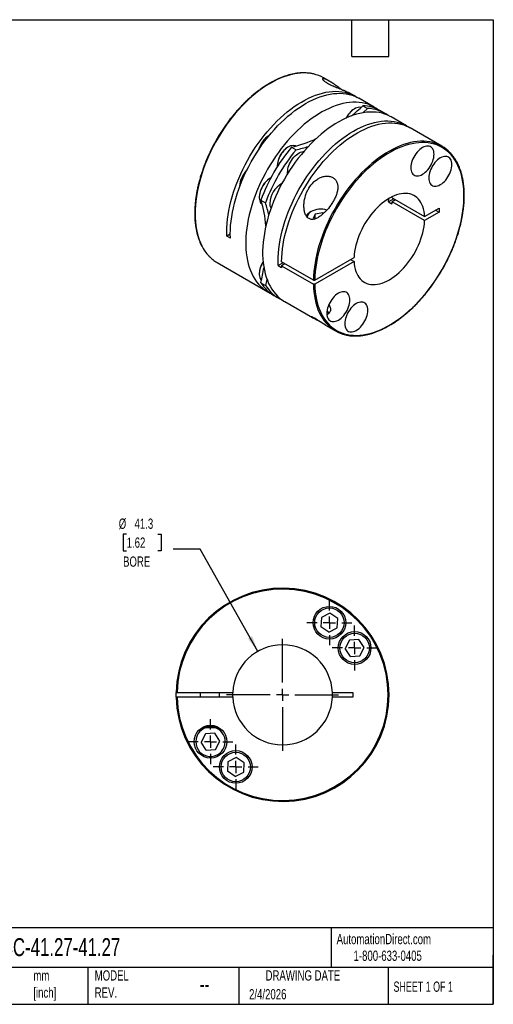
# Model space of a CAD drawing. Header units: millimetres. Extents: x 13 to 546, y 13 to 419.
# Tile 2 of 2: x 350 to 546, y 13 to 419. Entities that reach past the tile are written whole.
import ezdxf

# ---------------------------------------------------------------- set-up
doc = ezdxf.new("R2010")
doc.units = ezdxf.units.MM
doc.header["$LTSCALE"] = 2
doc.linetypes.add('SLD-Center', pattern=[19.05, 15.24, -1.27, 1.27, -1.27])
doc.linetypes.add('SLD-Solid', pattern=[0])
doc.layers.add('CENTER', color=40, linetype='SLD-Center')
doc.layers.add('DIMENSIONS', color=140, linetype='SLD-Solid', lineweight=25)
doc.layers.add('TEXT', color=140, linetype='SLD-Solid', lineweight=25)
doc.styles.add('SLDTEXTSTYLE0', font='TXT', dxfattribs={"width": 0.7})
doc.styles.add('SLDTEXTSTYLE1', font='TXT', dxfattribs={"width": 0.65})
doc.dimstyles.new('SLDDIMSTYLE2', dxfattribs={"dimtxt": 4.316016, "dimasz": 6.604, "dimexe": 0, "dimexo": 0.0625, "dimgap": 1.079004, "dimtad": 0, "dimtih": 1, "dimtoh": 1, "dimdec": 1, "dimrnd": 1e-09, "dimzin": 12, "dimdsep": 46, "dimtxsty": 'SLDTEXTSTYLE0', "dimsah": 1, "dimcen": 0, "dimadec": 0, "dimazin": 3, "dimtfac": 1, "dimtdec": 1, "dimtofl": 0, "dimtmove": 0, "dimatfit": 3, "dimfxl": 0, "dimfrac": 2, "dimtolj": 1, "dimtzin": 12, "dimarcsym": 0})

# ---------------------------------------------------------------- blocks, each defined once
blk = doc.blocks.new('_D_4')
at = {"layer": 'DIMENSIONS'}
for p, q in [((394.67, 206.77), (393.22, 206.77)), ((393.22, 206.77), (393.22, 199.91)), ((407.5, 206.77), (408.95, 206.77)), ((408.95, 206.77), (408.95, 199.91)), ((393.22, 199.91), (394.67, 199.91)), ((408.95, 199.91), (407.5, 199.91)), ((425.04, 200.5), (413.93, 200.5)), ((448.9, 158.39), (425.04, 200.5))]:
    blk.add_line(p, q, dxfattribs=at)
blk.add_solid([(448.9, 158.39), (446.52, 164.63), (444.76, 163.63)], dxfattribs=at)
at = {"layer": 'DIMENSIONS', "char_height": 4.233, "attachment_point": 1, "style": 'SLDTEXTSTYLE0'}
for s, insert in [('%%c', (391.41, 213.19)), ('41.3', (397.93, 213.19)), ('1.62', (394.67, 205.37)), ('BORE', (393.18, 197.54))]:
    blk.add_mtext(s, dxfattribs=dict(at, insert=insert))
blk = doc.blocks.new('SW_CENTERMARKSYMBOL_0')
at = {"layer": 'CENTER', "color": 0}
for p, q in [((0, 5.08), (0, 9.29)), ((-5.08, 0), (-9.29, 0)), ((0, 0), (-2.54, 0)), ((0, 0), (0, 2.54)), ((0, 0), (0, -2.54)), ((0, 0), (2.54, 0)), ((5.08, 0), (9.29, 0)), ((0, -5.08), (0, -9.29))]:
    blk.add_line(p, q, dxfattribs=at)
blk = doc.blocks.new('SW_CENTERMARKSYMBOL_1')
at = {"layer": 'CENTER', "color": 0}
for p, q in [((0, 5.08), (0, 9.29)), ((-5.08, 0), (-9.29, 0)), ((0, 0), (-2.54, 0)), ((0, 0), (0, 2.54)), ((0, 0), (0, -2.54)), ((0, 0), (2.54, 0)), ((5.08, 0), (9.29, 0)), ((0, -5.08), (0, -9.29))]:
    blk.add_line(p, q, dxfattribs=at)
blk = doc.blocks.new('SW_CENTERMARKSYMBOL_2')
at = {"layer": 'CENTER', "color": 0}
for p, q in [((0, 5.08), (0, 9.29)), ((-5.08, 0), (-9.29, 0)), ((0, 0), (-2.54, 0)), ((0, 0), (0, 2.54)), ((0, 0), (0, -2.54)), ((0, 0), (2.54, 0)), ((5.08, 0), (9.29, 0)), ((0, -5.08), (0, -9.29))]:
    blk.add_line(p, q, dxfattribs=at)
blk = doc.blocks.new('SW_CENTERMARKSYMBOL_3')
at = {"layer": 'CENTER', "color": 0}
for p, q in [((0, 5.08), (0, 9.29)), ((-5.08, 0), (-9.29, 0)), ((0, 0), (-2.54, 0)), ((0, 0), (0, 2.54)), ((0, 0), (0, -2.54)), ((0, 0), (2.54, 0)), ((5.08, 0), (9.29, 0)), ((0, -5.08), (0, -9.29))]:
    blk.add_line(p, q, dxfattribs=at)
blk = doc.blocks.new('SW_CENTERMARKSYMBOL_4')
at = {"layer": 'CENTER', "color": 0}
for p, q in [((0, 5.08), (0, 23.1685)), ((-5.08, 0), (-23.1685, 0)), ((0, 0), (-2.54, 0)), ((0, 0), (0, 2.54)), ((0, 0), (0, -2.54)), ((0, 0), (2.54, 0)), ((5.08, 0), (23.1685, 0)), ((0, -5.08), (0, -23.1685))]:
    blk.add_line(p, q, dxfattribs=at)

msp = doc.modelspace()

# ---------------------------------------------------------------- linework, layer by layer
for p, q in [((478.28, 393.76), (476.02, 395.07)), ((489.17, 387.47), (487.32, 388.54)), ((496.95, 382.98), (490.58, 386.66)), ((488.76, 382.31), (488.62, 382.23)), ((492.25, 383.56), (494.16, 382.45)), ((501.4, 380.41), (499.49, 381.51)), ((510.31, 375.27), (503.95, 378.94)), ((524.88, 366.86), (511.72, 374.45)), ((461.42, 366.52), (461.27, 366.44)), ((462.73, 366.52), (464.64, 365.41)), ((456.82, 358.72), (456.82, 358.56)), ((454.04, 353.74), (453.89, 353.66)), ((441.34, 350.25), (441.34, 350.19)), ((449.44, 345.94), (449.44, 345.78)), ((504.3, 345.57), (504.27, 346.03)), ((504.3, 345.57), (517.73, 337.82)), ((450.1, 344.64), (452.01, 343.54)), ((505, 345.17), (502.83, 343.91)), ((502.83, 343.91), (504.24, 343.09)), ((505.71, 344.76), (504.3, 343.94)), ((517.73, 336.19), (504.3, 343.94)), ((470.85, 339.9), (470.28, 339.57)), ((472.59, 338.89), (471.75, 337.09)), ((475.71, 339.38), (472.59, 338.89)), ((472.59, 336.92), (472.59, 338.89)), ((475.71, 339.38), (476.03, 339.19)), ((475.71, 338.89), (475.71, 339.38)), ((517.73, 337.82), (523.67, 341.25)), ((523.67, 339.61), (517.73, 336.19)), ((522.25, 340.43), (523.67, 339.61)), ((523.67, 341.25), (523.67, 339.61)), ((471.75, 337.09), (472.23, 336.82)), ((437.47, 330.59), (436.09, 329.79)), ((437.5, 328.98), (436.09, 329.79)), ((432.02, 318.85), (452.95, 306.77)), ((459.33, 318.8), (457.23, 317.59)), ((457.23, 317.59), (458.65, 316.77)), ((471.77, 311.61), (458.62, 319.21)), ((460.04, 318.39), (458.62, 317.57)), ((458.62, 317.57), (471.77, 309.98)), ((472.34, 311.61), (488.59, 321)), ((488.59, 319.36), (472.34, 309.98)), ((487.18, 320.18), (488.59, 319.36)), ((449.44, 314.37), (449.44, 314.2)), ((450.1, 310.55), (452.01, 309.45)), ((455.49, 305.3), (457.4, 304.2)), ((459.95, 302.73), (471.39, 296.13)), ((476.8, 293), (480.88, 290.65)), ((475.13, 172.33), (474.92, 168.44)), ((478.6, 174.1), (475.13, 172.33)), ((481.87, 171.98), (478.6, 174.1)), ((481.66, 168.09), (481.87, 171.98)), ((478.19, 166.32), (474.92, 168.44)), ((478.19, 166.32), (481.66, 168.09)), ((486.71, 163.04), (484.94, 159.57)), ((490.6, 163.24), (486.71, 163.04)), ((492.73, 159.98), (490.6, 163.24)), ((487.07, 156.3), (484.94, 159.57)), ((490.96, 156.5), (492.73, 159.98)), ((487.07, 156.3), (490.96, 156.5)), ((415.47, 141.44), (438.46, 141.44)), ((438.46, 139.44), (415.47, 139.44)), ((425.06, 141.44), (425.06, 139.44)), ((433.06, 139.44), (433.06, 141.44)), ((479.67, 141.44), (488.06, 141.44)), ((488.06, 139.44), (479.67, 139.44)), ((488.06, 141.44), (488.06, 139.44)), ((425.89, 126.94), (432.66, 126.94)), ((426.7, 127.34), (431.88, 127.34)), ((432.66, 126.94), (432.67, 126.95)), ((427.17, 124.37), (425.4, 120.9)), ((431.06, 124.58), (427.17, 124.37)), ((433.18, 121.31), (431.06, 124.58)), ((427.52, 117.63), (425.4, 120.9)), ((431.41, 117.83), (433.18, 121.31)), ((427.52, 117.63), (431.41, 117.83)), ((439.93, 114.56), (436.46, 112.79)), ((443.2, 112.43), (439.93, 114.56)), ((436.46, 112.79), (436.25, 108.9)), ((443, 108.54), (443.2, 112.43)), ((439.52, 106.77), (436.25, 108.9)), ((439.52, 106.77), (443, 108.54))]:
    msp.add_line(p, q)
at = {"flags": 128}
for points in [[(471.83, 396.7), (471.66, 396.74), (470.43, 396.96), (469.16, 397.09), (467.86, 397.13), (466.53, 397.08), (465.17, 396.94), (463.79, 396.71), (462.38, 396.39), (460.96, 395.99), (459.52, 395.5), (458.06, 394.92), (456.6, 394.26), (455.13, 393.51), (453.66, 392.68), (452.19, 391.77), (450.73, 390.79), (449.27, 389.73), (447.82, 388.59), (446.39, 387.39), (444.97, 386.12), (443.58, 384.78), (442.21, 383.38), (440.86, 381.92), (439.54, 380.41), (438.26, 378.84), (437.01, 377.22), (435.8, 375.56), (434.62, 373.86), (433.5, 372.12), (432.42, 370.35), (431.38, 368.54), (430.4, 366.71), (429.47, 364.86), (428.59, 362.99), (427.77, 361.11), (427.01, 359.22), (426.31, 357.32), (425.68, 355.42), (425.1, 353.53), (424.59, 351.64), (424.15, 349.77), (423.77, 347.91), (423.46, 346.07), (423.22, 344.26), (423.04, 342.47), (422.94, 340.72), (422.9, 339), (422.94, 337.32), (423.04, 335.69), (423.22, 334.1), (423.46, 332.57), (423.77, 331.09), (424.15, 329.67), (424.59, 328.3), (425.1, 327.01), (425.68, 325.78), (426.31, 324.62), (427.01, 323.53), (427.77, 322.51), (428.59, 321.58), (428.6, 321.56)], [(436.09, 329.79), (436.06, 331.47), (436.09, 333.19), (436.2, 334.94), (436.38, 336.73), (436.62, 338.54), (436.93, 340.38), (437.31, 342.24), (437.76, 344.11), (438.27, 346), (438.85, 347.89), (439.49, 349.79), (440.19, 351.68), (440.95, 353.58), (441.77, 355.46), (442.65, 357.32), (443.58, 359.17), (444.56, 361), (445.6, 362.8), (446.68, 364.58), (447.81, 366.31), (448.98, 368.01), (450.19, 369.67), (451.44, 371.29), (452.73, 372.85), (454.04, 374.36), (455.39, 375.82), (456.76, 377.22), (458.16, 378.55), (459.57, 379.82), (461.01, 381.03), (462.45, 382.16), (463.91, 383.22), (465.37, 384.2), (466.84, 385.11), (468.31, 385.93), (469.78, 386.68), (471.24, 387.34), (472.69, 387.91), (474.13, 388.4), (475.55, 388.81), (476.96, 389.12), (478.34, 389.35), (479.7, 389.49), (481.03, 389.54), (482.33, 389.49), (483.6, 389.36), (484.83, 389.14), (486.02, 388.83), (487.16, 388.44), (488.27, 387.95), (489.32, 387.38), (489.86, 387.05)], [(437.5, 328.98), (437.47, 330.67), (437.51, 332.39), (437.62, 334.16), (437.8, 335.96), (438.04, 337.79), (438.36, 339.64), (438.75, 341.51), (439.2, 343.39), (439.72, 345.29), (440.3, 347.2), (440.95, 349.11), (441.66, 351.02), (442.43, 352.92), (443.26, 354.81), (444.15, 356.69), (445.09, 358.55), (446.09, 360.39), (447.14, 362.2), (448.23, 363.98), (449.37, 365.72), (450.56, 367.43), (451.78, 369.09), (453.05, 370.71), (454.34, 372.28), (455.67, 373.79), (457.03, 375.25), (458.42, 376.64), (459.83, 377.97), (461.26, 379.24), (462.7, 380.44), (464.16, 381.56), (465.63, 382.61), (467.1, 383.59), (468.58, 384.48), (470.06, 385.29), (471.54, 386.02), (473.01, 386.67), (474.46, 387.23), (475.91, 387.7), (477.34, 388.08), (478.75, 388.38), (480.13, 388.58), (481.49, 388.69), (482.82, 388.72), (484.12, 388.65), (485.38, 388.49), (486.61, 388.24), (487.79, 387.9), (488.94, 387.48), (490.03, 386.96), (490.58, 386.66)], [(498.18, 382.19), (497.59, 382.59), (496.55, 383.2), (495.47, 383.73), (494.35, 384.17), (493.18, 384.52), (491.96, 384.78), (490.72, 384.95), (489.43, 385.04), (488.11, 385.03), (486.77, 384.94), (485.4, 384.75), (484, 384.48), (482.58, 384.12), (481.15, 383.67), (479.71, 383.13), (478.25, 382.51), (476.78, 381.8), (475.31, 381.02), (473.85, 380.15), (472.38, 379.2), (470.92, 378.18), (469.46, 377.08), (468.02, 375.91), (466.6, 374.67), (465.19, 373.36), (463.81, 371.99), (462.45, 370.57), (461.12, 369.08), (459.82, 367.54), (458.55, 365.95), (457.32, 364.31), (456.13, 362.63), (454.98, 360.9), (453.88, 359.15), (452.82, 357.36), (451.81, 355.54), (450.85, 353.7), (449.95, 351.84), (449.1, 349.96), (448.31, 348.08), (447.58, 346.18), (446.92, 344.28), (446.31, 342.39), (445.77, 340.5), (445.29, 338.62), (444.88, 336.75), (444.53, 334.9), (444.26, 333.08), (444.05, 331.28), (443.91, 329.51), (443.84, 327.77), (443.84, 326.07), (443.91, 324.42), (444.05, 322.81), (444.26, 321.25), (444.53, 319.74), (444.88, 318.29), (445.29, 316.9), (445.77, 315.57), (446.31, 314.3), (446.92, 313.11), (447.58, 311.98), (448.31, 310.93), (449.1, 309.95), (449.95, 309.06), (450.85, 308.24), (451.81, 307.5), (452.82, 306.85), (453.88, 306.28), (454.26, 306.1)], [(491.49, 382.85), (491.3, 382.89), (490.81, 382.93), (490.29, 382.89), (489.74, 382.75), (489.18, 382.53), (488.62, 382.22), (488.06, 381.84), (487.5, 381.38), (486.97, 380.85), (486.46, 380.27), (485.99, 379.64), (485.56, 378.96), (485.3, 378.49)], [(494.16, 382.45), (492.36, 380.8), (492.23, 380.68)], [(503.95, 378.94), (503.55, 379.16), (502.47, 379.69), (501.35, 380.12), (500.18, 380.48), (498.96, 380.74), (497.72, 380.91), (496.43, 381), (495.11, 380.99), (493.77, 380.89), (492.4, 380.71), (491, 380.44), (489.59, 380.07), (488.15, 379.63), (486.71, 379.09), (485.25, 378.47), (483.78, 377.76), (482.32, 376.97), (480.85, 376.11), (479.38, 375.16), (477.92, 374.14), (476.46, 373.04), (475.02, 371.87), (473.6, 370.63), (472.19, 369.32), (470.81, 367.95), (469.45, 366.52), (468.12, 365.04), (466.82, 363.5), (465.55, 361.9), (464.32, 360.27), (463.13, 358.58), (461.98, 356.86), (460.88, 355.11), (459.82, 353.32), (458.81, 351.5), (457.85, 349.66), (456.95, 347.8), (456.1, 345.92), (455.31, 344.03), (454.58, 342.14), (453.92, 340.24), (453.31, 338.35), (452.77, 336.46), (452.29, 334.58), (451.88, 332.71), (451.54, 330.86), (451.26, 329.03), (451.05, 327.23), (450.91, 325.46), (450.84, 323.73), (450.84, 322.03), (450.91, 320.38), (451.05, 318.77), (451.26, 317.21), (451.54, 315.7), (451.88, 314.25), (452.29, 312.86), (452.77, 311.53), (453.31, 310.26), (453.92, 309.07), (454.58, 307.94), (455.31, 306.89), (456.1, 305.91), (456.95, 305.02), (457.85, 304.2), (458.81, 303.46), (459.82, 302.81), (459.95, 302.73)], [(457.23, 317.59), (457.2, 319.28), (457.24, 321.01), (457.35, 322.77), (457.52, 324.57), (457.77, 326.4), (458.09, 328.25), (458.47, 330.12), (458.93, 332.01), (459.45, 333.9), (460.03, 335.81), (460.68, 337.72), (461.39, 339.63), (462.16, 341.53), (462.99, 343.42), (463.88, 345.3), (464.82, 347.16), (465.82, 349), (466.86, 350.81), (467.96, 352.59), (469.1, 354.33), (470.29, 356.04), (471.51, 357.7), (472.77, 359.32), (474.07, 360.89), (475.4, 362.4), (476.76, 363.86), (478.15, 365.25), (479.56, 366.59), (480.99, 367.85), (482.43, 369.05), (483.89, 370.17), (485.36, 371.22), (486.83, 372.2), (488.31, 373.09), (489.79, 373.9), (491.27, 374.63), (492.73, 375.28), (494.19, 375.84), (495.64, 376.31), (497.07, 376.69), (498.47, 376.99), (499.86, 377.19), (501.22, 377.3), (502.55, 377.33), (503.85, 377.26), (505.11, 377.1), (506.34, 376.85), (507.52, 376.51), (508.66, 376.09), (509.76, 375.57), (510.81, 374.97), (511.01, 374.84)], [(458.62, 319.21), (458.69, 320.94), (458.83, 322.71), (459.03, 324.51), (459.31, 326.33), (459.65, 328.18), (460.06, 330.05), (460.54, 331.93), (461.08, 333.82), (461.68, 335.71), (462.35, 337.61), (463.08, 339.5), (463.86, 341.39), (464.71, 343.27), (465.61, 345.13), (466.57, 346.97), (467.57, 348.78), (468.63, 350.57), (469.73, 352.33), (470.88, 354.05), (472.07, 355.74), (473.3, 357.37), (474.56, 358.97), (475.86, 360.51), (477.19, 362), (478.55, 363.43), (479.94, 364.8), (481.34, 366.1), (482.76, 367.34), (484.2, 368.52), (485.66, 369.62), (487.12, 370.64), (488.58, 371.59), (490.05, 372.46), (491.52, 373.25), (492.98, 373.96), (494.44, 374.58), (495.89, 375.12), (497.32, 375.57), (498.74, 375.94), (500.13, 376.21), (501.51, 376.4), (502.85, 376.5), (504.17, 376.51), (505.45, 376.43), (506.7, 376.25), (507.92, 376), (509.09, 375.65), (510.22, 375.21), (511.3, 374.69), (511.72, 374.45)], [(464.5, 366.93), (464.41, 366.97), (463.96, 367.1), (463.47, 367.15), (462.94, 367.1), (462.4, 366.97), (461.84, 366.74), (461.28, 366.44), (460.71, 366.05), (460.16, 365.59), (459.63, 365.07), (459.12, 364.48), (458.65, 363.85), (458.22, 363.18), (457.84, 362.48), (457.51, 361.75), (457.24, 361.02), (457.04, 360.3), (456.9, 359.58), (456.83, 358.89), (456.83, 358.33)], [(520.73, 368.48), (519.89, 368.66), (518.64, 368.83), (517.35, 368.91), (516.04, 368.91), (514.69, 368.81), (513.32, 368.63), (511.92, 368.35), (510.5, 367.99), (509.07, 367.54), (507.62, 367), (506.17, 366.38), (504.7, 365.67), (503.23, 364.88), (501.76, 364.01), (500.29, 363.07), (498.83, 362.04), (497.38, 360.94), (495.94, 359.77), (494.51, 358.53), (493.11, 357.22), (491.72, 355.85), (490.36, 354.42), (489.03, 352.94), (487.73, 351.39), (486.46, 349.8), (485.23, 348.16), (484.04, 346.48), (482.89, 344.76), (481.79, 343), (480.73, 341.21), (479.73, 339.39), (478.77, 337.55), (477.87, 335.69), (477.02, 333.81), (476.23, 331.92), (475.5, 330.03), (474.84, 328.13), (474.23, 326.23), (473.69, 324.34), (473.21, 322.46), (472.8, 320.59), (472.46, 318.75), (472.19, 316.92), (471.98, 315.12), (471.84, 313.35), (471.77, 311.61)], [(472.34, 309.98), (472.41, 308.33), (472.55, 306.72), (472.75, 305.16), (473.03, 303.66), (473.38, 302.21), (473.79, 300.82), (474.27, 299.49), (474.81, 298.24), (475.42, 297.04), (476.09, 295.92), (476.82, 294.88), (477.62, 293.91), (478.47, 293.02), (479.37, 292.21), (480.33, 291.48), (481.35, 290.84), (482.41, 290.28), (483.52, 289.81), (484.67, 289.43), (485.87, 289.14), (487.1, 288.93), (488.37, 288.82), (489.67, 288.79), (491.01, 288.86), (492.37, 289.01), (493.76, 289.26), (495.17, 289.59), (496.59, 290.02), (498.03, 290.53), (499.49, 291.12), (500.95, 291.8), (502.41, 292.57), (503.88, 293.42), (505.35, 294.34), (506.81, 295.35), (508.26, 296.42), (509.7, 297.58), (511.13, 298.8), (512.54, 300.09), (513.93, 301.44), (515.29, 302.86), (516.62, 304.33), (517.93, 305.86), (519.2, 307.45), (520.43, 309.07), (521.63, 310.75), (522.78, 312.46), (523.89, 314.21), (524.96, 315.99), (525.97, 317.8), (526.93, 319.64), (527.84, 321.5), (528.69, 323.37), (529.48, 325.25), (530.22, 327.14), (530.89, 329.04), (531.5, 330.93), (532.05, 332.82), (532.53, 334.7), (532.94, 336.57), (533.29, 338.41), (533.56, 340.24), (533.77, 342.03), (533.91, 343.8), (533.98, 345.54), (533.98, 347.23), (533.91, 348.88), (533.77, 350.49), (533.56, 352.05), (533.29, 353.55), (532.94, 355), (532.53, 356.39), (532.05, 357.71), (531.5, 358.97), (530.89, 360.16), (530.22, 361.28), (529.48, 362.32), (528.69, 363.29), (527.84, 364.18), (526.93, 364.99), (525.97, 365.71), (524.96, 366.35), (523.89, 366.91), (522.78, 367.38), (521.63, 367.76), (520.43, 368.05), (519.2, 368.25), (517.93, 368.37), (516.62, 368.39), (515.29, 368.32), (513.93, 368.17), (512.54, 367.92), (511.13, 367.58), (509.7, 367.16), (508.26, 366.65), (506.81, 366.05), (505.35, 365.36), (503.88, 364.6), (502.41, 363.75), (500.95, 362.82), (499.49, 361.82), (498.03, 360.74), (496.59, 359.58), (495.17, 358.36), (493.76, 357.07), (492.37, 355.71), (491.01, 354.29), (489.67, 352.82), (488.37, 351.29), (487.1, 349.71), (485.87, 348.08), (484.67, 346.4), (483.52, 344.69), (482.41, 342.94), (481.35, 341.16), (480.33, 339.34), (479.37, 337.51), (478.47, 335.65), (477.62, 333.78), (476.82, 331.89), (476.09, 330), (475.42, 328.11), (474.81, 326.21), (474.27, 324.33), (473.79, 322.45), (473.38, 320.58), (473.03, 318.74), (472.75, 316.91), (472.55, 315.11), (472.41, 313.35), (472.34, 311.61)], [(521.61, 363.55), (521.57, 364.19), (521.47, 364.79), (521.3, 365.32), (521.06, 365.8), (520.76, 366.19), (520.41, 366.51), (520, 366.75), (519.54, 366.9), (519.05, 366.95), (518.52, 366.92), (517.97, 366.8), (517.41, 366.6), (516.83, 366.31), (516.26, 365.93), (515.69, 365.49), (515.14, 364.97), (514.61, 364.39), (514.12, 363.76), (513.67, 363.09), (513.26, 362.39), (512.9, 361.66), (512.61, 360.92), (512.37, 360.17), (512.2, 359.44), (512.09, 358.72), (512.06, 358.04), (512.09, 357.39), (512.2, 356.8), (512.37, 356.26), (512.61, 355.79), (512.9, 355.4), (513.26, 355.08), (513.67, 354.84), (514.12, 354.69), (514.61, 354.63), (515.14, 354.66), (515.69, 354.78), (516.26, 354.99), (516.83, 355.28), (517.41, 355.65), (517.97, 356.1), (518.52, 356.62), (519.05, 357.19), (519.54, 357.82), (520, 358.5), (520.41, 359.2), (520.76, 359.93), (521.06, 360.67), (521.3, 361.42), (521.47, 362.15), (521.57, 362.86), (521.61, 363.55)], [(461.16, 355.56), (461.13, 356.07), (461.17, 356.74), (461.27, 357.45), (461.44, 358.17), (461.68, 358.9), (461.98, 359.63), (462.33, 360.34), (462.74, 361.03), (463.19, 361.68), (463.68, 362.29), (464.2, 362.85), (464.75, 363.34), (465.31, 363.76), (465.87, 364.11), (466.44, 364.38), (466.99, 364.56), (467.52, 364.65), (467.79, 364.66)], [(528.99, 359.29), (528.95, 359.93), (528.85, 360.53), (528.68, 361.06), (528.44, 361.53), (528.14, 361.93), (527.79, 362.25), (527.38, 362.48), (526.92, 362.63), (526.43, 362.69), (525.91, 362.66), (525.36, 362.54), (524.79, 362.34), (524.21, 362.04), (523.64, 361.67), (523.07, 361.22), (522.52, 360.71), (522, 360.13), (521.5, 359.5), (521.05, 358.83), (520.64, 358.12), (520.29, 357.4), (519.99, 356.65), (519.75, 355.91), (519.58, 355.18), (519.48, 354.46), (519.44, 353.78), (519.48, 353.13), (519.58, 352.54), (519.75, 352), (519.99, 351.53), (520.29, 351.13), (520.64, 350.81), (521.05, 350.58), (521.5, 350.43), (522, 350.37), (522.52, 350.4), (523.07, 350.52), (523.64, 350.73), (524.21, 351.02), (524.79, 351.39), (525.36, 351.84), (525.91, 352.36), (526.43, 352.93), (526.92, 353.56), (527.38, 354.23), (527.79, 354.94), (528.14, 355.67), (528.44, 356.41), (528.68, 357.15), (528.85, 357.89), (528.95, 358.6), (528.99, 359.29)], [(454.24, 353.85), (453.89, 353.65), (453.33, 353.27), (452.78, 352.81), (452.24, 352.28), (451.74, 351.7), (451.27, 351.07), (450.84, 350.39), (450.46, 349.69), (450.13, 348.97), (449.86, 348.24), (449.66, 347.51), (449.52, 346.8), (449.45, 346.11), (449.45, 345.46), (449.52, 344.85), (449.66, 344.29), (449.86, 343.8), (450.13, 343.38), (450.46, 343.04), (450.63, 342.9)], [(517.73, 337.82), (517.65, 338.93), (517.49, 339.99), (517.27, 341), (516.98, 341.95), (516.63, 342.84), (516.21, 343.66), (515.72, 344.4), (515.18, 345.07), (514.58, 345.66), (513.93, 346.17), (513.22, 346.59), (512.47, 346.93), (511.67, 347.18), (510.83, 347.35), (509.95, 347.42), (509.04, 347.4), (508.11, 347.29), (507.15, 347.09), (506.17, 346.81), (505.17, 346.44), (504.17, 345.98), (503.16, 345.43), (502.15, 344.81), (501.15, 344.11), (500.15, 343.34), (499.17, 342.49), (498.21, 341.58), (497.28, 340.61), (496.37, 339.58), (495.49, 338.49), (494.65, 337.36), (493.85, 336.19), (493.1, 334.98), (492.39, 333.74), (491.74, 332.47), (491.14, 331.19), (490.6, 329.89), (490.11, 328.59), (489.69, 327.29), (489.34, 325.99), (489.05, 324.71), (488.83, 323.45), (488.68, 322.21), (488.59, 321)], [(502.83, 343.91), (502.89, 345.12), (502.9, 345.28)], [(488.59, 319.36), (488.68, 318.25), (488.83, 317.19), (489.05, 316.18), (489.34, 315.23), (489.69, 314.34), (490.11, 313.53), (490.6, 312.78), (491.14, 312.11), (491.74, 311.52), (492.39, 311.01), (493.1, 310.59), (493.85, 310.25), (494.65, 310), (495.49, 309.84), (496.37, 309.76), (497.28, 309.78), (498.21, 309.89), (499.17, 310.09), (500.15, 310.37), (501.15, 310.75), (502.15, 311.2), (503.16, 311.75), (504.17, 312.37), (505.17, 313.07), (506.17, 313.84), (507.15, 314.69), (508.11, 315.6), (509.04, 316.57), (509.95, 317.61), (510.83, 318.69), (511.67, 319.82), (512.47, 320.99), (513.22, 322.2), (513.93, 323.44), (514.58, 324.71), (515.18, 325.99), (515.72, 327.29), (516.21, 328.59), (516.63, 329.89), (516.98, 331.19), (517.27, 332.47), (517.49, 333.74), (517.65, 334.98), (517.73, 336.19)], [(451.02, 319.11), (450.84, 318.82), (450.46, 318.12), (450.13, 317.39), (449.86, 316.66), (449.66, 315.94), (449.52, 315.22), (449.45, 314.53), (449.45, 313.88), (449.52, 313.27), (449.66, 312.72), (449.86, 312.23), (450.13, 311.81), (450.34, 311.57)], [(452.58, 312.01), (452.55, 311.83), (452.01, 309.45)], [(471.77, 309.98), (471.84, 308.32), (471.98, 306.71), (472.19, 305.15), (472.46, 303.64), (472.8, 302.19), (473.21, 300.8), (473.69, 299.47), (474.23, 298.2), (474.84, 297), (475.5, 295.88), (476.23, 294.82), (477.02, 293.84), (477.33, 293.5)], [(486.88, 303.41), (486.85, 304.05), (486.74, 304.64), (486.57, 305.18), (486.33, 305.65), (486.04, 306.05), (485.68, 306.37), (485.27, 306.6), (484.82, 306.75), (484.33, 306.81), (483.8, 306.78), (483.25, 306.66), (482.68, 306.45), (482.11, 306.16), (481.53, 305.79), (480.97, 305.34), (480.42, 304.83), (479.89, 304.25), (479.4, 303.62), (478.94, 302.95), (478.54, 302.24), (478.18, 301.51), (477.88, 300.77), (477.65, 300.03), (477.47, 299.29), (477.37, 298.58), (477.34, 297.89), (477.37, 297.25), (477.47, 296.66), (477.65, 296.12), (477.88, 295.65), (478.18, 295.25), (478.54, 294.93), (478.94, 294.7), (479.4, 294.55), (479.89, 294.49), (480.42, 294.52), (480.97, 294.64), (481.53, 294.85), (482.11, 295.14), (482.68, 295.51), (483.25, 295.96), (483.8, 296.47), (484.33, 297.05), (484.82, 297.68), (485.27, 298.35), (485.68, 299.06), (486.04, 299.79), (486.33, 300.53), (486.57, 301.27), (486.74, 302.01), (486.85, 302.72), (486.88, 303.41)], [(489.49, 301.9), (488.91, 301.53), (488.35, 301.08), (487.8, 300.56), (487.27, 299.99), (486.78, 299.36), (486.32, 298.69), (485.92, 297.98), (485.56, 297.25), (485.26, 296.51), (485.03, 295.77), (484.85, 295.03), (484.75, 294.32), (484.72, 293.63), (484.75, 292.99), (484.85, 292.39), (485.03, 291.86), (485.26, 291.39), (485.56, 290.99), (485.92, 290.67), (486.32, 290.43), (486.78, 290.29), (487.27, 290.23), (487.8, 290.26), (488.35, 290.38), (488.91, 290.58), (489.49, 290.88), (490.06, 291.25), (490.63, 291.7), (491.18, 292.21), (491.71, 292.79), (492.2, 293.42), (492.65, 294.09), (493.06, 294.8), (493.42, 295.52), (493.72, 296.27), (493.95, 297.01), (494.12, 297.74), (494.23, 298.46), (494.26, 299.14), (494.23, 299.79), (494.12, 300.38), (493.95, 300.92), (493.72, 301.39), (493.42, 301.79), (493.06, 302.1), (492.65, 302.34), (492.2, 302.49), (491.71, 302.55), (491.18, 302.52), (490.63, 302.4), (490.06, 302.19), (489.49, 301.9)], [(476.8, 293), (476.13, 293.4), (475.25, 293.95), (474.6, 294.37), (473.9, 294.83), (473.42, 295.14), (472.93, 295.45), (472.23, 295.88), (471.87, 296.09), (471.56, 296.26), (471.12, 296.46), (470.96, 296.52), (470.89, 296.52), (470.91, 296.45), (471.08, 296.32), (471.47, 296.08), (472.05, 295.78), (472.05, 295.78)], [(415.07, 139.44), (415.06, 140.53), (415.07, 141.44)]]:
    msp.add_lwpolyline(points, dxfattribs=at)
for centre, radius in [((478.4, 170.21), 6.75), ((478.4, 170.21), 6.07), ((488.83, 159.77), 6.75), ((488.83, 159.77), 6.07), ((429.29, 121.1), 6.75), ((439.73, 110.66), 6.75), ((439.73, 110.66), 6.07)]:
    msp.add_circle(centre, radius)
for centre, radius, start, end in [((468.5, 382), 15.07, 60.1068, 77.2576), ((493.58, 374.35), 9.3, 122.2002, 153.8142), ((430.31, 449.09), 90.17, 309.4039, 313.3884), ((491.71, 367.78), 15.79, 60.4638, 88.0296), ((493.7, 367), 15.46, 54.6636, 88.2763), ((459.16, 362.49), 10.47, 122.3916, 164.6598), ((452.65, 412.57), 47.15, 282.3438, 295.4462), ((520.41, 318.63), 74.96, 140.2997, 159.7003), ((466.45, 358.31), 9.64, 122.4803, 177.5251), ((455.71, 407.4), 42.93, 282.012, 289.0694), ((517.41, 353.93), 14.93, 43.2144, 77.136), ((522.32, 317.53), 74.96, 140.2997, 159.7003), ((451.83, 349.74), 10.5, 135.3693, 177.2107), ((459.07, 345.52), 9.64, 122.4803, 177.5251), ((463.48, 342.95), 9.73, 118.7328, 178.0069), ((405.16, 330.34), 47.16, 4.5488, 17.6503), ((411.17, 330.28), 42.94, 10.9255, 17.9821), ((457.91, 343.15), 4.16, 178.0776, 208.116), ((482.71, 344.83), 21.6, 355.3886, 357.6375), ((472.28, 335.85), 4.22, 118.2049, 146.2349), ((472.06, 337.26), 2.9, 114.6563, 172.6042), ((474.91, 331.98), 8.9, 74.1223, 117.1473), ((439.55, 331.86), 15.03, 223.2437, 239.9187), ((458.6, 314.05), 9.17, 145.9307, 178.0476), ((498, 318.36), 39.39, 181.1374, 182.3055), ((362.37, 331.44), 90.19, 346.6107, 350.5966), ((463.5, 318.91), 15.79, 211.9613, 239.5406), ((465.16, 317.58), 15.46, 211.7143, 245.3409), ((488.35, 303.59), 14.94, 222.4911, 257.3094), ((459.06, 140.44), 44, 181.3023, 178.6977), ((459.06, 140.44), 43.6, 181.3142, 178.6858), ((459.06, 140.44), 20.63, 2.7786, 177.2214), ((459.06, 140.44), 20.63, 177.2214, 182.7786), ((459.06, 140.44), 20.63, 182.7786, 357.2214), ((459.06, 140.44), 20.63, 357.2214, 2.7786), ((429.29, 121.1), 6.08, 106.1695, 0), ((429.29, 121.1), 6.08, 0, 73.8305)]:
    msp.add_arc(centre, radius, start, end)
for points, knots in [([(471.75, 396.72), (471.57, 396.76), (471, 396.9), (470.02, 397.04), (468.8, 397.15), (467.55, 397.17), (466.28, 397.12), (464.98, 396.98), (463.66, 396.76), (462.32, 396.47), (460.97, 396.09), (459.6, 395.63), (458.22, 395.1), (456.83, 394.49), (455.43, 393.8), (454.03, 393.05), (452.64, 392.21), (451.24, 391.31), (449.86, 390.34), (448.48, 389.3), (447.11, 388.2), (445.75, 387.04), (444.42, 385.82), (443.1, 384.53), (441.8, 383.2), (440.53, 381.81), (439.29, 380.37), (438.07, 378.88), (436.89, 377.36), (435.74, 375.79), (434.63, 374.18), (433.55, 372.54), (432.52, 370.87), (431.53, 369.17), (430.58, 367.44), (429.68, 365.7), (428.83, 363.94), (428.03, 362.16), (427.28, 360.37), (426.59, 358.58), (425.95, 356.78), (425.36, 354.99), (424.83, 353.19), (424.37, 351.41), (423.96, 349.63), (423.61, 347.87), (423.32, 346.13), (423.09, 344.41), (422.92, 342.71), (422.82, 341.05), (422.78, 339.41), (422.8, 337.81), (422.88, 336.25), (423.03, 334.72), (423.24, 333.24), (423.51, 331.81), (423.84, 330.43), (424.24, 329.1), (424.69, 327.83), (425.21, 326.62), (425.78, 325.47), (426.41, 324.38), (427.09, 323.35), (427.8, 322.43), (428.31, 321.87), (428.55, 321.61)], [0, 0, 0, 0, 0.007675, 0.023603, 0.039547, 0.05551, 0.07149, 0.087486, 0.103497, 0.11952, 0.135552, 0.151591, 0.167636, 0.183685, 0.199736, 0.215787, 0.231839, 0.24789, 0.263941, 0.279989, 0.296037, 0.312082, 0.328126, 0.344169, 0.36021, 0.37625, 0.392288, 0.408325, 0.424362, 0.440397, 0.456432, 0.472467, 0.488501, 0.504535, 0.520569, 0.536603, 0.552637, 0.568672, 0.584708, 0.600745, 0.616782, 0.632821, 0.648861, 0.664902, 0.680945, 0.69699, 0.713036, 0.729085, 0.745135, 0.761187, 0.777241, 0.793296, 0.809353, 0.82541, 0.841467, 0.857522, 0.873574, 0.889622, 0.905663, 0.921695, 0.937716, 0.953723, 0.969714, 0.985688, 1, 1, 1, 1]), ([(477.42, 394.22), (477.16, 394.35), (476.65, 394.59), (476.06, 394.77), (475.69, 394.8), (475.52, 394.72), (475.5, 394.57), (475.62, 394.36), (475.85, 394.1), (476.22, 393.79), (476.7, 393.45), (477.31, 393.07), (478.05, 392.66), (478.92, 392.22), (479.88, 391.78), (480.87, 391.35), (481.9, 390.92), (482.97, 390.49), (484.09, 390.03), (485.18, 389.58), (486.26, 389.1), (486.99, 388.74), (487.27, 388.56), (487.31, 388.54)], [0, 0, 0, 0, 0.063014, 0.12382, 0.18623, 0.228784, 0.272196, 0.310573, 0.349825, 0.386694, 0.424533, 0.462794, 0.502255, 0.54468, 0.588664, 0.631038, 0.674639, 0.724843, 0.776473, 0.839189, 0.903631, 0.985683, 1, 1, 1, 1]), ([(483.12, 390.42), (483.11, 390.44), (482.81, 390.65), (482.27, 391.06), (481.48, 391.64), (480.71, 392.19), (479.73, 392.86), (478.83, 393.44), (477.99, 393.93), (477.61, 394.13), (477.42, 394.22)], [0, 0, 0, 0, 0.006676, 0.129191, 0.251769, 0.379058, 0.506366, 0.749699, 0.874857, 1, 1, 1, 1]), ([(485.15, 288.99), (485.33, 288.95), (485.89, 288.81), (486.88, 288.67), (488.09, 288.56), (489.34, 288.54), (490.61, 288.6), (491.91, 288.73), (493.23, 288.95), (494.57, 289.25), (495.93, 289.63), (497.3, 290.08), (498.68, 290.62), (500.07, 291.23), (501.46, 291.91), (502.86, 292.67), (504.26, 293.5), (505.65, 294.4), (507.04, 295.37), (508.42, 296.41), (509.79, 297.51), (511.14, 298.68), (512.48, 299.9), (513.8, 301.18), (515.09, 302.52), (516.36, 303.91), (517.61, 305.35), (518.82, 306.83), (520.01, 308.36), (521.16, 309.93), (522.27, 311.54), (523.34, 313.18), (524.38, 314.85), (525.37, 316.55), (526.31, 318.27), (527.21, 320.02), (528.06, 321.78), (528.86, 323.56), (529.61, 325.34), (530.31, 327.14), (530.95, 328.93), (531.53, 330.73), (532.06, 332.52), (532.53, 334.31), (532.94, 336.08), (533.29, 337.84), (533.58, 339.58), (533.81, 341.31), (533.97, 343), (534.08, 344.67), (534.12, 346.3), (534.1, 347.91), (534.01, 349.47), (533.86, 350.99), (533.66, 352.47), (533.38, 353.9), (533.05, 355.28), (532.66, 356.61), (532.2, 357.88), (531.69, 359.1), (531.12, 360.25), (530.49, 361.34), (529.8, 362.36), (529.09, 363.29), (528.59, 363.84), (528.35, 364.1)], [0, 0, 0, 0, 0.0076749, 0.0236026, 0.0395473, 0.0555099, 0.0714901, 0.0874864, 0.103497, 0.1195195, 0.1355517, 0.1515913, 0.1676362, 0.1836847, 0.1997355, 0.2157873, 0.2318392, 0.2478904, 0.2639405, 0.2799893, 0.2960366, 0.3120823, 0.3281264, 0.3441689, 0.3602099, 0.3762496, 0.392288, 0.4083253, 0.4243617, 0.4403973, 0.4564322, 0.4724666, 0.4885007, 0.5045347, 0.5205687, 0.5366029, 0.5526374, 0.5686724, 0.584708, 0.6007445, 0.6167819, 0.6328205, 0.6488604, 0.6649018, 0.6809448, 0.6969895, 0.7130361, 0.7290845, 0.7451348, 0.761187, 0.7772409, 0.7932963, 0.8093529, 0.82541, 0.8414666, 0.8575217, 0.8735739, 0.8896216, 0.9056626, 0.9216948, 0.9377158, 0.9537231, 0.9697144, 0.9856881, 1, 1, 1, 1]), ([(469.93, 349.57), (469.64, 349.09), (469.38, 348.59), (468.92, 347.58), (468.73, 347.06), (468.22, 345.48), (468.01, 344.41), (467.88, 342.77), (467.86, 342.22), (467.92, 341.14), (467.98, 340.61), (468.14, 339.83), (468.21, 339.57), (468.37, 339.07), (468.46, 338.83), (468.68, 338.37), (468.81, 338.15), (469.09, 337.74), (469.24, 337.56), (469.59, 337.23), (469.78, 337.09), (470.18, 336.87), (470.39, 336.79), (471.04, 336.64), (471.49, 336.65), (472.4, 336.83), (472.84, 336.99), (473.49, 337.31), (473.71, 337.43), (474.13, 337.69), (474.34, 337.82), (474.95, 338.26), (475.35, 338.57), (476.13, 339.26), (476.51, 339.63), (477.63, 340.79), (478.32, 341.63), (479.28, 342.99), (479.59, 343.46), (480.16, 344.4), (480.42, 344.88), (480.78, 345.62), (480.89, 345.87), (481.1, 346.37), (481.2, 346.63), (481.47, 347.39), (481.61, 347.89), (481.76, 348.65), (481.8, 348.91), (481.86, 349.41), (481.87, 349.66), (481.88, 350.39), (481.83, 350.87), (481.67, 351.54), (481.6, 351.75), (481.43, 352.17), (481.33, 352.37), (480.98, 352.94), (480.69, 353.27), (479.99, 353.84), (479.6, 354.06), (478.94, 354.3), (478.71, 354.37), (478.24, 354.46), (478, 354.49), (477.51, 354.52), (477.26, 354.52), (476.75, 354.49), (476.49, 354.45), (475.73, 354.31), (475.22, 354.15), (474.47, 353.84), (474.23, 353.72), (473.75, 353.46), (473.52, 353.32), (473.06, 353.02), (472.84, 352.85), (472.41, 352.51), (472.2, 352.33), (471.19, 351.38), (470.5, 350.52), (469.93, 349.57)], [0, 0, 0, 0, 0.03125, 0.03125, 0.0625, 0.0625, 0.125, 0.125, 0.15625, 0.15625, 0.1875, 0.1875, 0.203125, 0.203125, 0.21875, 0.21875, 0.234375, 0.234375, 0.25, 0.25, 0.265625, 0.265625, 0.28125, 0.28125, 0.3125, 0.3125, 0.34375, 0.34375, 0.359375, 0.359375, 0.375, 0.375, 0.40625, 0.40625, 0.4375, 0.4375, 0.5, 0.5, 0.53125, 0.53125, 0.5625, 0.5625, 0.578125, 0.578125, 0.59375, 0.59375, 0.625, 0.625, 0.640625, 0.640625, 0.65625, 0.65625, 0.6875, 0.6875, 0.703125, 0.703125, 0.71875, 0.71875, 0.75, 0.75, 0.78125, 0.78125, 0.796875, 0.796875, 0.8125, 0.8125, 0.828125, 0.828125, 0.84375, 0.84375, 0.875, 0.875, 0.890625, 0.890625, 0.90625, 0.90625, 0.921875, 0.921875, 0.9375, 0.9375, 1, 1, 1, 1]), ([(471.77, 311.61), (471.85, 311.57), (471.95, 311.55), (472.16, 311.55), (472.26, 311.57), (472.34, 311.61)], [0, 0, 0, 0, 0.5, 0.5, 1, 1, 1, 1]), ([(472.34, 309.98), (472.26, 309.94), (472.16, 309.91), (471.95, 309.91), (471.85, 309.94), (471.77, 309.98)], [0, 0, 0, 0, 0.5, 0.5, 1, 1, 1, 1]), ([(478.14, 301.36), (478.22, 301.28), (478.51, 300.99), (478.76, 300.44), (478.88, 299.8), (478.88, 299.26), (478.76, 298.72), (478.52, 298.22), (478.18, 297.81), (477.8, 297.52), (477.51, 297.41), (477.39, 297.37)], [0, 0, 0, 0, 0.065322, 0.251969, 0.359828, 0.46769, 0.587006, 0.706223, 0.81641, 0.926549, 1, 1, 1, 1]), ([(478.17, 297.83), (478.14, 297.92), (478.1, 298.1), (477.98, 298.35), (477.83, 298.54), (477.67, 298.65), (477.52, 298.69), (477.44, 298.67), (477.41, 298.66)], [0, 0, 0, 0, 0.205162, 0.405981, 0.572867, 0.740412, 0.892985, 1, 1, 1, 1]), ([(472.05, 295.78), (472.09, 295.75), (472.33, 295.64), (472.77, 295.43), (473.24, 295.21), (473.46, 295.11)], [0, 0, 0, 0, 0.119772, 0.595749, 1, 1, 1, 1]), ([(415.07, 141.44), (415.07, 141.44), (415.12, 141.44), (415.26, 141.44), (415.37, 141.44), (415.47, 141.44)], [0, 0, 0, 0, 0.5, 0.5, 1, 1, 1, 1]), ([(415.47, 139.44), (415.37, 139.44), (415.26, 139.44), (415.12, 139.44), (415.07, 139.44), (415.07, 139.44)], [0, 0, 0, 0, 0.5, 0.5, 1, 1, 1, 1])]:
    msp.add_open_spline(points, degree=3, knots=knots)
at = {"layer": 'TEXT'}
for p, q in [((12.7, 419.1), (546.1, 419.1)), ((487.68, 403.86), (487.68, 419.1)), ((502.92, 403.86), (502.92, 419.1)), ((546.1, 419.1), (546.1, 12.7)), ((487.68, 403.86), (502.92, 403.86)), ((546.1, 44.25), (12.7, 44.25)), ((479.15, 44.25), (479.15, 27.94)), ((546.1, 12.7), (546.1, 33.02)), ((546.1, 27.94), (12.7, 27.94)), ((378.6, 27.94), (378.6, 12.7)), ((440.93, 27.94), (440.93, 12.7)), ((502.7, 27.94), (502.7, 12.7)), ((12.7, 12.7), (546.1, 12.7))]:
    msp.add_line(p, q, dxfattribs=at)

# ---------------------------------------------------------------- block references
at = {"layer": 'CENTER'}
for name, p in [('SW_CENTERMARKSYMBOL_2', (478.4, 170.21)), ('SW_CENTERMARKSYMBOL_3', (488.83, 159.77)), ('SW_CENTERMARKSYMBOL_4', (459.06, 140.44)), ('SW_CENTERMARKSYMBOL_1', (429.29, 121.1)), ('SW_CENTERMARKSYMBOL_0', (439.73, 110.66))]:
    msp.add_blockref(name, p, dxfattribs=at)

# ---------------------------------------------------------------- texts
at = {"layer": 'TEXT'}
for s, insert, char_height, attachment_point, style in [('AutomationDirect.com', (481.39, 41.75), 4.2333, 1, 'SLDTEXTSTYLE0'), ('SHDS-88C-41.27-41.27', (318.42, 40), 7.4083, 1, 'SLDTEXTSTYLE0'), ('1-800-633-0405', (488.38, 34.87), 4.2333, 1, 'SLDTEXTSTYLE0'), ('mm^J[inch]', (356.13, 26.72), 4.233, 1, 'SLDTEXTSTYLE0'), ('MODEL ^JREV.', (381.47, 26.73), 4.2333, 1, 'SLDTEXTSTYLE0'), ('DRAWING DATE', (467.45, 26.73), 4.2333, 2, 'SLDTEXTSTYLE0'), ('--', (424.86, 24.15), 6.35, 1, 'SLDTEXTSTYLE0'), ('SHEET 1 OF 1', (504.88, 22.1), 4.2333, 1, 'SLDTEXTSTYLE1'), ('2/4/2026', (445.23, 18.98), 4.233, 1, 'SLDTEXTSTYLE0')]:
    msp.add_mtext(s, dxfattribs=dict(at, insert=insert, char_height=char_height, attachment_point=attachment_point, style=style))

# ---------------------------------------------------------------- dimensions: what is measured, and where the dimension line sits
at = {"layer": 'DIMENSIONS'}
dim = msp.add_diameter_dim_2p(p1=(469.23, 122.49), p2=(448.9, 158.39), text='<>\\PBORE', dimstyle='SLDDIMSTYLE2', dxfattribs=at)
dim.commit()
dim.dimension.update_dxf_attribs({"geometry": '_D_4', "text_midpoint": (401.08, 202.73), "dimtype": 163})

doc.saveas('drawing.dxf')
